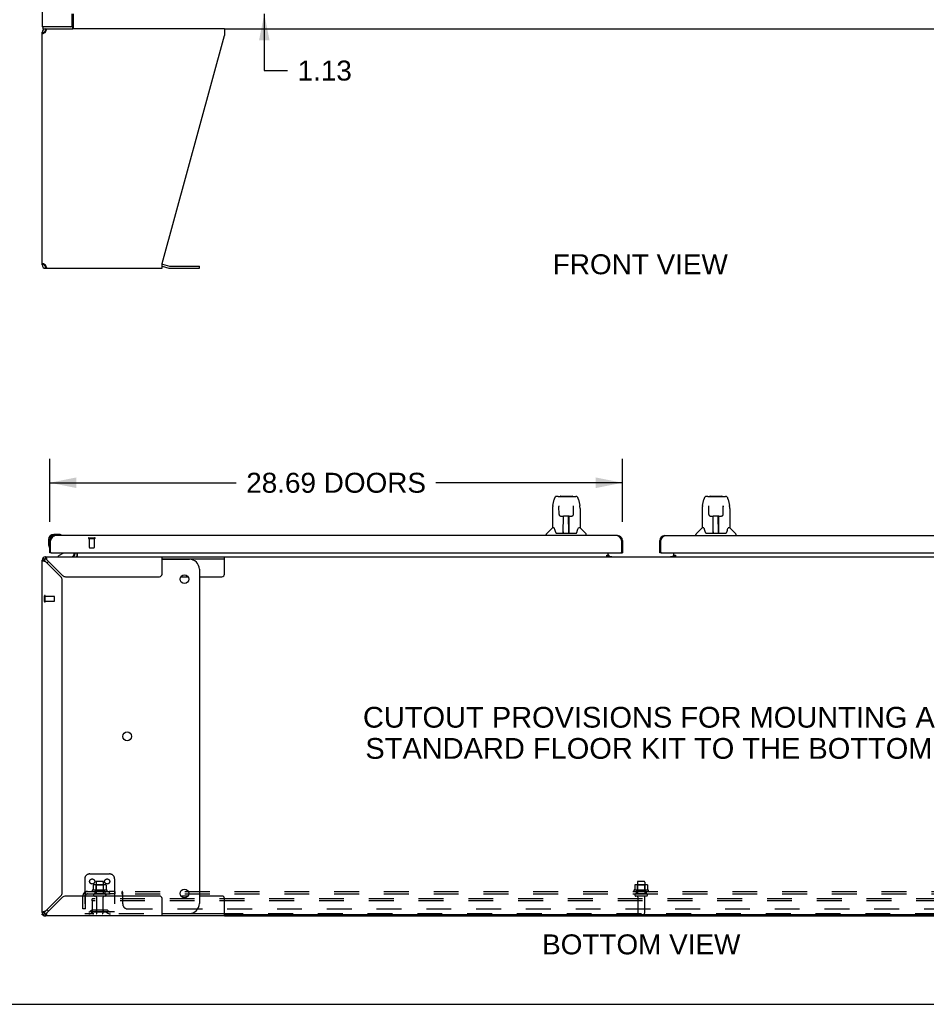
# Model space of a CAD drawing. Header units: inches. Extents: x 0 to 227, y 0 to 147.
# Tile 2 of 21: x 41 to 87, y 0 to 49. Entities that reach past the tile are written whole.
import ezdxf

# ---------------------------------------------------------------- set-up
doc = ezdxf.new("R2010")
doc.units = ezdxf.units.IN
doc.header["$LTSCALE"] = 12.466667
doc.header["$MEASUREMENT"] = 0
doc.linetypes.add('HIDDEN', pattern=[0.2, 0.1, -0.1])
doc.layers.get('0').update_dxf_attribs({"linetype": 'CONTINUOUS'})
for name, color, linetype in [('02___PRT_ALL_AXES', 7, 'CONTINUOUS'), ('DEFAULT_2', 8, 'HIDDEN'), ('DIMENSIONS', 7, 'CONTINUOUS')]:
    doc.layers.add(name, color=color, linetype=linetype)
doc.styles.get("Standard").update_dxf_attribs({"font": 'arial.ttf'})
doc.dimstyles.new('DIMSTYLE_1', dxfattribs={"dimtxt": 1, "dimasz": 1.333333, "dimexe": 0.09, "dimexo": 0.07, "dimgap": 0.0375, "dimtad": 0, "dimtih": 1, "dimtoh": 1, "dimzin": 4, "dimdsep": 46, "dimtxsty": 'Standard', "dimblk": '_FILLED', "dimblk1": '_FILLED', "dimblk2": '_FILLED', "dimcen": 0.09, "dimazin": 1, "dimtfac": 1, "dimtdec": 3, "dimtofl": 0, "dimtmove": 0, "dimatfit": 3, "dimldrblk": '_FILLED', "dimfxl": 0, "dimtolj": 1, "dimtzin": 4, "dimarcsym": 0})

# ---------------------------------------------------------------- blocks, each defined once
blk = doc.blocks.new('_FILLED')
at = {"color": 0, "linetype": 'ByBlock'}
blk.add_solid([(0, 0), (-1, 0.2), (-1, -0.2)], dxfattribs=at)
blk = doc.blocks.new('*D12')
at = {"layer": 'DIMENSIONS', "color": 2, "linetype": 'Continuous'}
for p, q in [((53.439, 50.756), (53.439, 53.422)), ((53.439, 49.631), (53.439, 46.789)), ((53.439, 46.789), (54.606, 46.789))]:
    blk.add_line(p, q, dxfattribs=at)
at = {"layer": 'DIMENSIONS', "color": 2, "linetype": 'Continuous', "xscale": 1.3333333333, "yscale": 1.3333333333, "zscale": 1.3333333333}
for p, rotation in [((53.439, 50.756), 270), ((53.439, 49.631), 90)]:
    blk.add_blockref('_FILLED', p, dxfattribs=dict(at, rotation=rotation))
at = {"layer": 'DIMENSIONS', "color": 2, "linetype": 'Continuous', "insert": (55.106, 47.289), "char_height": 1, "width": 2.71747, "attachment_point": 1, "line_spacing_factor": 0.9}
blk.add_mtext('1.13', dxfattribs=at)
blk = doc.blocks.new('*D19')
at = {"layer": 'DIMENSIONS', "color": 2, "linetype": 'Continuous'}
for p, q in [((42.692, 24.172), (42.692, 27.335)), ((71.38, 24.172), (71.38, 27.335)), ((42.692, 26.135), (52.038, 26.135)), ((71.38, 26.135), (62.034, 26.135))]:
    blk.add_line(p, q, dxfattribs=at)
at = {"layer": 'DIMENSIONS', "color": 2, "linetype": 'Continuous', "xscale": 1.3333333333, "yscale": 1.3333333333, "zscale": 1.3333333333, "rotation": 180}
blk.add_blockref('_FILLED', (42.692, 26.135), dxfattribs=at)
at = {"layer": 'DIMENSIONS', "color": 2, "linetype": 'Continuous', "xscale": 1.3333333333, "yscale": 1.3333333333, "zscale": 1.3333333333}
blk.add_blockref('_FILLED', (71.38, 26.135), dxfattribs=at)
at = {"layer": 'DIMENSIONS', "color": 2, "linetype": 'Continuous', "insert": (57.036, 26.635), "char_height": 1, "width": 8.99628, "attachment_point": 2, "line_spacing_factor": 0.9}
blk.add_mtext('28.69 DOORS', dxfattribs=at)

msp = doc.modelspace()

# ---------------------------------------------------------------- linework, layer by layer
at = {"color": 3, "linetype": 'Continuous'}
for p, q in [((42.317, 108.777), (42.317, 48.985)), ((43.817, 49.047), (43.817, 49.631)), ((43.824, 48.985), (42.317, 48.985)), ((51.441, 48.881), (43.84, 48.881)), ((51.441, 48.881), (51.441, 48.54)), ((42.317, 37.047), (42.317, 48.714)), ((42.462, 48.701), (42.441, 48.687)), ((42.484, 48.714), (42.462, 48.701)), ((42.484, 48.714), (42.491, 48.74)), ((42.491, 48.74), (42.499, 48.766)), ((48.317, 37.13), (51.441, 48.54)), ((42.401, 37.102), (42.42, 37.088)), ((42.42, 37.088), (42.441, 37.075)), ((42.441, 37.075), (42.462, 37.061)), ((42.462, 37.061), (42.484, 37.047)), ((42.491, 37.021), (42.484, 37.047)), ((48.317, 36.881), (48.317, 37.13)), ((48.335, 37.083), (48.683, 36.99)), ((42.484, 36.881), (48.317, 36.881)), ((48.7, 36.987), (50.186, 36.987)), ((42.692, 22.631), (42.692, 23.238)), ((42.734, 23.238), (42.748, 23.263)), ((42.734, 22.651), (42.734, 23.238)), ((42.748, 23.263), (42.754, 23.276)), ((42.754, 23.276), (42.761, 23.288)), ((42.761, 23.288), (42.767, 23.3)), ((71.133, 23.485), (42.939, 23.485)), ((71.298, 23.312), (71.305, 23.3)), ((71.305, 23.3), (71.311, 23.288)), ((71.311, 23.288), (71.318, 23.276)), ((71.318, 23.276), (71.325, 23.263)), ((71.325, 23.263), (71.338, 23.238)), ((71.338, 23.238), (71.338, 22.651)), ((71.38, 23.238), (71.38, 22.631)), ((73.255, 22.631), (73.255, 23.238)), ((73.297, 23.238), (73.31, 23.263)), ((73.297, 22.651), (73.297, 23.238)), ((73.31, 23.263), (73.317, 23.276)), ((73.317, 23.276), (73.323, 23.288)), ((73.323, 23.288), (73.33, 23.3)), ((73.501, 23.485), (101.696, 23.485)), ((42.317, 4.593), (42.317, 22.26)), ((42.484, 22.427), (51.441, 22.427)), ((42.545, 22.312), (42.537, 22.336)), ((43.329, 21.491), (42.56, 22.26)), ((42.754, 22.631), (71.318, 22.631)), ((43.963, 22.569), (43.963, 22.631)), ((48.317, 21.552), (48.317, 22.427)), ((70.603, 22.462), (70.671, 22.462)), ((70.671, 22.438), (70.843, 22.438)), ((73.317, 22.631), (101.88, 22.631)), ((73.792, 22.438), (73.963, 22.438)), ((73.963, 22.462), (74.031, 22.462)), ((42.484, 22.184), (43.253, 21.415)), ((43.317, 5.594), (43.317, 21.26)), ((43.485, 21.427), (48.192, 21.427)), ((43.253, 5.439), (42.484, 4.669)), ((42.56, 4.593), (43.329, 5.362)), ((48.192, 5.427), (43.485, 5.427)), ((48.317, 4.427), (48.317, 5.302)), ((42.317, 4.479), (42.317, 4.541)), ((42.432, 4.654), (42.408, 4.647)), ((42.451, 4.427), (42.421, 4.427)), ((51.441, 4.427), (42.484, 4.427)), ((51.441, 4.427), (93.194, 4.427))]:
    msp.add_line(p, q, dxfattribs=at)
at = {"color": 7, "linetype": 'Continuous'}
for p, q in [((43.87, 49.631), (43.87, 48.978)), ((42.369, 48.881), (42.369, 48.985)), ((42.369, 48.881), (43.84, 48.881)), ((42.484, 48.881), (42.484, 48.777)), ((43.824, 48.985), (43.824, 48.881)), ((51.441, 48.881), (93.194, 48.881)), ((42.317, 48.714), (42.421, 48.714)), ((42.503, 48.777), (42.484, 48.777)), ((42.421, 37.047), (42.317, 37.047)), ((42.444, 36.999), (42.444, 37.073)), ((42.484, 36.985), (42.503, 36.985)), ((42.484, 36.881), (42.484, 36.985)), ((48.317, 36.98), (48.657, 36.889)), ((48.7, 36.883), (50.186, 36.883)), ((50.186, 36.883), (50.186, 36.987)), ((67.894, 24.993), (67.959, 25.299)), ((68.163, 25.453), (68.082, 25.453)), ((68.164, 25.453), (68.97, 25.453)), ((68.169, 25.453), (68.168, 25.453)), ((68.274, 25.465), (68.861, 25.465)), ((68.972, 25.453), (69.052, 25.453)), ((69.176, 25.299), (69.241, 24.993)), ((75.394, 24.993), (75.459, 25.299)), ((75.663, 25.453), (75.582, 25.453)), ((75.664, 25.453), (76.47, 25.453)), ((75.669, 25.453), (75.668, 25.453)), ((75.774, 25.465), (76.361, 25.465)), ((76.472, 25.453), (76.552, 25.453)), ((76.676, 25.299), (76.741, 24.993)), ((67.878, 24.851), (67.878, 23.879)), ((68.201, 24.942), (68.181, 24.942)), ((68.2, 24.978), (68.2, 24.974)), ((68.2, 24.974), (68.2, 24.97)), ((68.2, 24.97), (68.2, 24.962)), ((68.2, 24.962), (68.201, 24.951)), ((68.208, 24.547), (68.201, 24.951)), ((68.927, 24.547), (68.934, 24.959)), ((68.934, 24.967), (68.934, 24.972)), ((68.934, 24.959), (68.934, 24.967)), ((68.953, 24.942), (68.934, 24.942)), ((69.256, 24.85), (69.256, 23.879)), ((75.378, 24.851), (75.378, 23.879)), ((75.701, 24.942), (75.681, 24.942)), ((75.7, 24.978), (75.7, 24.974)), ((75.7, 24.974), (75.7, 24.97)), ((75.7, 24.97), (75.7, 24.962)), ((75.7, 24.962), (75.701, 24.951)), ((75.708, 24.547), (75.701, 24.951)), ((76.427, 24.547), (76.434, 24.959)), ((76.434, 24.967), (76.434, 24.972)), ((76.434, 24.959), (76.434, 24.967)), ((76.453, 24.942), (76.434, 24.942)), ((76.756, 24.85), (76.756, 23.879)), ((68.288, 24.469), (68.408, 24.469)), ((68.418, 23.623), (68.433, 24.47)), ((68.426, 24.054), (68.426, 24.47)), ((68.432, 24.406), (68.426, 24.406)), ((68.429, 24.245), (68.426, 24.245)), ((68.429, 24.233), (68.426, 24.233)), ((68.444, 24.47), (68.69, 24.47)), ((68.693, 23.603), (68.678, 24.47)), ((68.679, 24.406), (68.709, 24.406)), ((68.682, 24.47), (68.682, 24.406)), ((68.709, 24.245), (68.682, 24.245)), ((68.709, 24.233), (68.682, 24.233)), ((68.709, 23.603), (68.709, 24.47)), ((68.727, 24.469), (68.847, 24.469)), ((75.788, 24.469), (75.908, 24.469)), ((75.918, 23.623), (75.933, 24.47)), ((75.926, 24.054), (75.926, 24.47)), ((75.932, 24.406), (75.926, 24.406)), ((75.929, 24.245), (75.926, 24.245)), ((75.929, 24.233), (75.926, 24.233)), ((75.944, 24.47), (76.19, 24.47)), ((76.193, 23.603), (76.178, 24.47)), ((76.179, 24.406), (76.209, 24.406)), ((76.182, 24.47), (76.182, 24.406)), ((76.209, 24.245), (76.182, 24.245)), ((76.209, 24.233), (76.182, 24.233)), ((76.209, 23.603), (76.209, 24.47)), ((76.227, 24.469), (76.347, 24.469)), ((67.873, 23.873), (67.575, 23.575)), ((67.951, 23.879), (67.878, 23.879)), ((68.686, 24.005), (68.709, 24.005)), ((68.709, 24.001), (68.686, 24.001)), ((69.256, 23.879), (69.183, 23.879)), ((69.262, 23.873), (69.56, 23.575)), ((75.373, 23.873), (75.075, 23.575)), ((75.451, 23.879), (75.378, 23.879)), ((76.186, 24.005), (76.209, 24.005)), ((76.209, 24.001), (76.186, 24.001)), ((76.756, 23.879), (76.683, 23.879)), ((76.762, 23.873), (77.06, 23.575)), ((42.632, 23.282), (42.632, 23.026)), ((42.692, 23.282), (42.692, 23.238)), ((42.692, 23.238), (42.734, 23.238)), ((43.152, 23.545), (42.895, 23.545)), ((42.939, 23.485), (42.895, 23.485)), ((43.19, 23.542), (43.152, 23.545)), ((43.287, 23.498), (43.281, 23.5)), ((67.563, 23.485), (67.563, 23.547)), ((68.046, 23.626), (68.052, 23.619)), ((68.082, 23.603), (69.053, 23.603)), ((68.419, 23.675), (68.419, 23.649)), ((68.426, 23.603), (68.426, 23.607)), ((68.693, 23.649), (68.692, 23.675)), ((69.571, 23.485), (69.571, 23.547)), ((71.38, 23.238), (71.338, 23.238)), ((73.255, 23.238), (73.297, 23.238)), ((75.063, 23.485), (75.063, 23.547)), ((75.546, 23.626), (75.552, 23.619)), ((75.582, 23.603), (76.553, 23.603)), ((75.919, 23.675), (75.919, 23.649)), ((75.926, 23.603), (75.926, 23.607)), ((76.193, 23.649), (76.192, 23.675)), ((77.071, 23.485), (77.071, 23.547)), ((42.632, 23.026), (42.635, 22.988)), ((42.677, 22.897), (42.678, 22.893)), ((42.678, 22.893), (42.679, 22.892)), ((42.421, 22.26), (42.317, 22.26)), ((42.366, 22.378), (42.44, 22.305)), ((42.484, 22.427), (42.484, 22.323)), ((42.754, 22.631), (42.692, 22.631)), ((43.372, 22.604), (43.134, 22.466)), ((43.134, 22.427), (43.134, 22.466)), ((43.921, 22.631), (43.921, 22.584)), ((44.067, 22.631), (44.067, 22.456)), ((48.317, 22.323), (51.441, 22.323)), ((48.317, 22.302), (49.686, 22.302)), ((51.441, 21.552), (51.441, 22.427)), ((51.441, 22.427), (93.194, 22.427)), ((70.603, 22.457), (70.603, 22.507)), ((70.603, 22.507), (70.671, 22.507)), ((70.671, 22.457), (70.603, 22.457)), ((70.671, 22.462), (70.671, 22.631)), ((70.671, 22.427), (70.671, 22.457)), ((70.743, 22.438), (70.679, 22.502)), ((71.318, 22.631), (71.38, 22.631)), ((73.317, 22.631), (73.255, 22.631)), ((73.956, 22.502), (73.892, 22.438)), ((73.963, 22.462), (73.963, 22.631)), ((73.963, 22.507), (74.031, 22.507)), ((73.963, 22.427), (73.963, 22.457)), ((74.031, 22.457), (73.963, 22.457)), ((74.031, 22.507), (74.031, 22.457)), ((50.186, 21.802), (50.186, 5.052)), ((49.257, 21.427), (49.615, 21.427)), ((50.186, 21.427), (51.316, 21.427)), ((49.615, 5.427), (49.257, 5.427)), ((51.316, 5.427), (50.186, 5.427)), ((51.441, 4.427), (51.441, 5.302)), ((42.317, 4.593), (42.421, 4.593)), ((42.363, 4.479), (42.317, 4.479)), ((42.366, 4.476), (42.44, 4.549)), ((42.484, 4.531), (42.484, 4.427)), ((48.317, 4.552), (49.686, 4.552)), ((51.441, 4.531), (48.317, 4.531)), ((93.194, 4.479), (51.441, 4.479)), ((42.421, 4.439), (42.421, 4.427)), ((0, 0), (226.667, 0))]:
    msp.add_line(p, q, dxfattribs=at)
at = {"color": 3, "linetype": 'Continuous'}
for points in [[(42.522, 48.832), (42.53, 48.849), (42.537, 48.863)], [(42.537, 48.863), (42.545, 48.873), (42.552, 48.879), (42.56, 48.881)], [(43.843, 49.009), (43.84, 49.004), (43.839, 49.001), (43.838, 48.998), (43.837, 48.996), (43.836, 48.993), (43.835, 48.991), (43.833, 48.989), (43.832, 48.988), (43.83, 48.987), (43.829, 48.986), (43.827, 48.985), (43.826, 48.985), (43.824, 48.985)], [(43.87, 49.041), (43.868, 49.04), (43.866, 49.04), (43.864, 49.039), (43.861, 49.038), (43.859, 49.036), (43.857, 49.034), (43.855, 49.032), (43.853, 49.03), (43.852, 49.028), (43.85, 49.026), (43.849, 49.024), (43.848, 49.021), (43.846, 49.018), (43.845, 49.015), (43.844, 49.012), (43.843, 49.009)], [(42.366, 48.632), (42.352, 48.646), (42.34, 48.659), (42.33, 48.673), (42.323, 48.687), (42.319, 48.701), (42.317, 48.714)], [(42.401, 48.659), (42.382, 48.646), (42.366, 48.632)], [(42.441, 48.687), (42.42, 48.673), (42.401, 48.659)], [(42.499, 48.766), (42.507, 48.79), (42.514, 48.812), (42.522, 48.832)], [(42.317, 37.047), (42.319, 37.061), (42.323, 37.075), (42.33, 37.088), (42.34, 37.102), (42.352, 37.116), (42.366, 37.13)], [(42.366, 37.13), (42.382, 37.116), (42.401, 37.102)], [(42.507, 36.972), (42.499, 36.996), (42.491, 37.021)], [(42.522, 36.93), (42.514, 36.949), (42.507, 36.972)], [(42.537, 36.899), (42.53, 36.913), (42.522, 36.93)], [(42.56, 36.881), (42.552, 36.883), (42.545, 36.889), (42.537, 36.899)], [(42.767, 23.3), (42.774, 23.312), (42.777, 23.318), (42.781, 23.324), (42.784, 23.33), (42.787, 23.336), (42.79, 23.341), (42.794, 23.347), (42.797, 23.352), (42.8, 23.358), (42.804, 23.363), (42.807, 23.369), (42.81, 23.374), (42.814, 23.379), (42.817, 23.384), (42.82, 23.389), (42.823, 23.394), (42.827, 23.399), (42.83, 23.404), (42.833, 23.408), (42.837, 23.413), (42.84, 23.417), (42.843, 23.421), (42.846, 23.425), (42.85, 23.429), (42.853, 23.433), (42.856, 23.437), (42.86, 23.441), (42.863, 23.444), (42.866, 23.448), (42.87, 23.451), (42.873, 23.454), (42.876, 23.457), (42.879, 23.46), (42.883, 23.462), (42.886, 23.465), (42.889, 23.467), (42.893, 23.47), (42.896, 23.472), (42.899, 23.474), (42.903, 23.475), (42.906, 23.477), (42.909, 23.478), (42.912, 23.48), (42.916, 23.481), (42.919, 23.482), (42.922, 23.483), (42.926, 23.484), (42.929, 23.484), (42.932, 23.485), (42.936, 23.485), (42.939, 23.485)], [(71.133, 23.485), (71.137, 23.485), (71.14, 23.485), (71.143, 23.484), (71.147, 23.484), (71.15, 23.483), (71.153, 23.482), (71.156, 23.481), (71.16, 23.48), (71.163, 23.478), (71.166, 23.477), (71.17, 23.475), (71.173, 23.474), (71.176, 23.472), (71.18, 23.47), (71.183, 23.467), (71.186, 23.465), (71.189, 23.462), (71.193, 23.46), (71.196, 23.457), (71.199, 23.454), (71.203, 23.451), (71.206, 23.448), (71.209, 23.444), (71.213, 23.441), (71.216, 23.437), (71.219, 23.433), (71.222, 23.429), (71.226, 23.425), (71.229, 23.421), (71.232, 23.417), (71.236, 23.413), (71.239, 23.408), (71.242, 23.404), (71.245, 23.399), (71.249, 23.394), (71.252, 23.389), (71.255, 23.384), (71.259, 23.379), (71.262, 23.374), (71.265, 23.369), (71.269, 23.363), (71.272, 23.358), (71.275, 23.352), (71.278, 23.347), (71.282, 23.341), (71.285, 23.336), (71.288, 23.33), (71.292, 23.324), (71.295, 23.318), (71.298, 23.312)], [(73.33, 23.3), (73.336, 23.312), (73.34, 23.318), (73.343, 23.324), (73.346, 23.33), (73.35, 23.336), (73.353, 23.341), (73.356, 23.347), (73.36, 23.352), (73.363, 23.358), (73.366, 23.363), (73.369, 23.369), (73.373, 23.374), (73.376, 23.379), (73.379, 23.384), (73.383, 23.389), (73.386, 23.394), (73.389, 23.399), (73.393, 23.404), (73.396, 23.408), (73.399, 23.413), (73.402, 23.417), (73.406, 23.421), (73.409, 23.425), (73.412, 23.429), (73.416, 23.433), (73.419, 23.437), (73.422, 23.441), (73.425, 23.444), (73.429, 23.448), (73.432, 23.451), (73.435, 23.454), (73.439, 23.457), (73.442, 23.46), (73.445, 23.462), (73.449, 23.465), (73.452, 23.467), (73.455, 23.47), (73.458, 23.472), (73.462, 23.474), (73.465, 23.475), (73.468, 23.477), (73.472, 23.478), (73.475, 23.48), (73.478, 23.481), (73.482, 23.482), (73.485, 23.483), (73.488, 23.484), (73.491, 23.484), (73.495, 23.485), (73.498, 23.485), (73.501, 23.485)], [(42.317, 22.26), (42.319, 22.253), (42.325, 22.245), (42.335, 22.238), (42.349, 22.23), (42.366, 22.222), (42.386, 22.215), (42.408, 22.207)], [(42.408, 22.207), (42.432, 22.199), (42.458, 22.192), (42.484, 22.184)], [(42.537, 22.336), (42.53, 22.358), (42.522, 22.378), (42.514, 22.395), (42.507, 22.409), (42.499, 22.419), (42.491, 22.425), (42.484, 22.427)], [(42.56, 22.26), (42.552, 22.286), (42.545, 22.312)], [(42.408, 4.647), (42.386, 4.639), (42.366, 4.631), (42.349, 4.624), (42.335, 4.616), (42.325, 4.609), (42.319, 4.601), (42.317, 4.593)], [(42.484, 4.669), (42.458, 4.662), (42.432, 4.654)], [(42.484, 4.427), (42.491, 4.429), (42.499, 4.435), (42.507, 4.445), (42.514, 4.459), (42.522, 4.476), (42.53, 4.495), (42.537, 4.518)], [(42.537, 4.518), (42.545, 4.542), (42.552, 4.567), (42.56, 4.593)]]:
    msp.add_lwpolyline(points, dxfattribs=at)
at = {"color": 7, "linetype": 'Continuous'}
for points in [[(43.858, 48.942), (43.856, 48.931), (43.855, 48.926), (43.853, 48.921), (43.852, 48.916), (43.851, 48.911), (43.849, 48.907), (43.848, 48.902), (43.846, 48.899), (43.844, 48.895), (43.843, 48.892), (43.841, 48.889), (43.838, 48.887), (43.836, 48.885), (43.834, 48.883), (43.831, 48.882), (43.829, 48.881), (43.827, 48.881), (43.824, 48.881)], [(43.87, 48.978), (43.869, 48.975), (43.867, 48.973), (43.866, 48.969), (43.864, 48.966), (43.863, 48.961), (43.862, 48.957), (43.86, 48.952), (43.859, 48.947), (43.858, 48.942)], [(42.425, 48.677), (42.423, 48.687), (42.422, 48.701), (42.421, 48.714)], [(42.421, 37.047), (42.422, 37.061), (42.423, 37.075)], [(68.082, 25.453), (68.079, 25.453), (68.063, 25.451), (68.048, 25.447), (68.035, 25.44), (68.022, 25.431), (68.011, 25.421), (68.002, 25.41), (67.994, 25.398), (67.986, 25.384), (67.98, 25.37), (67.973, 25.353), (67.967, 25.335), (67.962, 25.314), (67.959, 25.299)], [(69.153, 25.376), (69.146, 25.388), (69.14, 25.4), (69.132, 25.411), (69.124, 25.42), (69.115, 25.429), (69.104, 25.437), (69.093, 25.444), (69.08, 25.449), (69.067, 25.452), (69.052, 25.453)], [(69.176, 25.299), (69.173, 25.311), (69.169, 25.33), (69.164, 25.347), (69.158, 25.362), (69.153, 25.376)], [(75.582, 25.453), (75.579, 25.453), (75.563, 25.451), (75.548, 25.447), (75.535, 25.44), (75.522, 25.431), (75.511, 25.421), (75.502, 25.41), (75.494, 25.398), (75.486, 25.384), (75.48, 25.37), (75.473, 25.353), (75.467, 25.335), (75.462, 25.314), (75.459, 25.299)], [(76.653, 25.376), (76.646, 25.388), (76.64, 25.4), (76.632, 25.411), (76.624, 25.42), (76.615, 25.429), (76.604, 25.437), (76.593, 25.444), (76.58, 25.449), (76.567, 25.452), (76.552, 25.453)], [(76.676, 25.299), (76.673, 25.311), (76.669, 25.33), (76.664, 25.347), (76.658, 25.362), (76.653, 25.376)], [(67.894, 24.993), (67.887, 24.962), (67.882, 24.919), (67.879, 24.877), (67.878, 24.851)], [(68.2, 24.982), (68.2, 24.982), (68.2, 24.982), (68.2, 24.982), (68.2, 24.981), (68.2, 24.98), (68.2, 24.979), (68.2, 24.978)], [(68.934, 24.972), (68.935, 24.976), (68.935, 24.978), (68.935, 24.979), (68.935, 24.98), (68.935, 24.981), (68.935, 24.982), (68.935, 24.982)], [(69.256, 24.85), (69.256, 24.878), (69.253, 24.92), (69.247, 24.962), (69.241, 24.993)], [(75.394, 24.993), (75.387, 24.962), (75.382, 24.919), (75.379, 24.877), (75.378, 24.851)], [(75.7, 24.982), (75.7, 24.982), (75.7, 24.982), (75.7, 24.982), (75.7, 24.981), (75.7, 24.98), (75.7, 24.979), (75.7, 24.978)], [(76.434, 24.972), (76.435, 24.976), (76.435, 24.978), (76.435, 24.979), (76.435, 24.98), (76.435, 24.981), (76.435, 24.982), (76.435, 24.982)], [(76.756, 24.85), (76.756, 24.878), (76.753, 24.92), (76.747, 24.962), (76.741, 24.993)], [(68.208, 24.547), (68.209, 24.535), (68.212, 24.522), (68.218, 24.51), (68.225, 24.499), (68.234, 24.49), (68.244, 24.482), (68.256, 24.476), (68.268, 24.472), (68.28, 24.469), (68.287, 24.469)], [(68.408, 24.469), (68.411, 24.469), (68.42, 24.469), (68.429, 24.47), (68.438, 24.47), (68.444, 24.47)], [(68.69, 24.47), (68.699, 24.47), (68.707, 24.47), (68.716, 24.469), (68.724, 24.469), (68.726, 24.469)], [(68.848, 24.469), (68.856, 24.47), (68.869, 24.472), (68.88, 24.476), (68.892, 24.483), (68.902, 24.491), (68.911, 24.5), (68.918, 24.511), (68.923, 24.523), (68.926, 24.536), (68.927, 24.547)], [(75.708, 24.547), (75.709, 24.535), (75.712, 24.522), (75.718, 24.51), (75.725, 24.499), (75.734, 24.49), (75.744, 24.482), (75.756, 24.476), (75.768, 24.472), (75.78, 24.469), (75.787, 24.469)], [(75.908, 24.469), (75.911, 24.469), (75.92, 24.469), (75.929, 24.47), (75.938, 24.47), (75.944, 24.47)], [(76.19, 24.47), (76.199, 24.47), (76.207, 24.47), (76.216, 24.469), (76.224, 24.469), (76.226, 24.469)], [(76.348, 24.469), (76.356, 24.47), (76.369, 24.472), (76.38, 24.476), (76.392, 24.483), (76.402, 24.491), (76.411, 24.5), (76.418, 24.511), (76.423, 24.523), (76.426, 24.536), (76.427, 24.547)], [(67.948, 23.879), (67.954, 23.869), (67.967, 23.841), (67.982, 23.806), (67.998, 23.763), (68.014, 23.714), (68.029, 23.667)], [(69.106, 23.667), (69.12, 23.713), (69.136, 23.761), (69.152, 23.804), (69.167, 23.84), (69.181, 23.868), (69.187, 23.879)], [(75.448, 23.879), (75.454, 23.869), (75.467, 23.841), (75.482, 23.806), (75.498, 23.763), (75.514, 23.714), (75.529, 23.667)], [(76.606, 23.667), (76.62, 23.713), (76.636, 23.761), (76.652, 23.804), (76.667, 23.84), (76.681, 23.868), (76.687, 23.879)], [(68.029, 23.667), (68.031, 23.659), (68.036, 23.646), (68.041, 23.635), (68.046, 23.626)], [(68.052, 23.619), (68.057, 23.613), (68.064, 23.608), (68.072, 23.605), (68.079, 23.603), (68.081, 23.603)], [(69.053, 23.603), (69.055, 23.603), (69.063, 23.604), (69.07, 23.608), (69.077, 23.613)], [(69.077, 23.613), (69.083, 23.619), (69.088, 23.626)], [(69.088, 23.626), (69.093, 23.635), (69.098, 23.645), (69.103, 23.658), (69.106, 23.667)], [(75.529, 23.667), (75.531, 23.659), (75.536, 23.646), (75.541, 23.635), (75.546, 23.626)], [(75.552, 23.619), (75.557, 23.613), (75.564, 23.608), (75.572, 23.605), (75.579, 23.603), (75.581, 23.603)], [(76.553, 23.603), (76.555, 23.603), (76.563, 23.604), (76.57, 23.608), (76.577, 23.613)], [(76.577, 23.613), (76.583, 23.619), (76.588, 23.626)], [(76.588, 23.626), (76.593, 23.635), (76.598, 23.645), (76.603, 23.658), (76.606, 23.667)], [(42.679, 22.892), (42.679, 22.89), (42.679, 22.89)], [(42.421, 22.26), (42.422, 22.253), (42.424, 22.245), (42.428, 22.238), (42.433, 22.23), (42.44, 22.222)], [(42.44, 22.222), (42.447, 22.215), (42.455, 22.207), (42.465, 22.199), (42.474, 22.192), (42.484, 22.184)], [(42.56, 22.26), (42.552, 22.27), (42.545, 22.28), (42.537, 22.289), (42.53, 22.297), (42.522, 22.305), (42.514, 22.311), (42.507, 22.316), (42.499, 22.32), (42.491, 22.322), (42.484, 22.323)], [(44.045, 22.439), (44.043, 22.437), (44.042, 22.435), (44.041, 22.433), (44.039, 22.431), (44.038, 22.43), (44.036, 22.429), (44.035, 22.428), (44.033, 22.427), (44.032, 22.427), (44.031, 22.427)], [(44.067, 22.456), (44.066, 22.456), (44.064, 22.456), (44.062, 22.456), (44.061, 22.455), (44.059, 22.455), (44.057, 22.453), (44.055, 22.452), (44.053, 22.451), (44.052, 22.449), (44.05, 22.447), (44.049, 22.445), (44.048, 22.443), (44.045, 22.439)], [(42.484, 4.669), (42.474, 4.662), (42.465, 4.654), (42.455, 4.647), (42.447, 4.639), (42.44, 4.631), (42.433, 4.624), (42.428, 4.616), (42.424, 4.609), (42.422, 4.601), (42.421, 4.593)], [(42.484, 4.531), (42.491, 4.532), (42.499, 4.534), (42.507, 4.538), (42.514, 4.543), (42.522, 4.549)], [(42.522, 4.549), (42.53, 4.557), (42.537, 4.565), (42.545, 4.574), (42.552, 4.584), (42.56, 4.593)]]:
    msp.add_lwpolyline(points, dxfattribs=at)
for centre in [(49.436, 21.302), (46.569, 13.427), (49.436, 5.552)]:
    msp.add_circle(centre, 0.219, dxfattribs=at)
at = {"color": 3, "linetype": 'Continuous'}
for centre, radius, start, end in [((42.484, 48.714), 0.167, 90, 180), ((43.754, 49.047), 0.0625, 270, 360), ((42.484, 37.047), 0.167, 180, 270), ((48.291, 36.922), 0.167, 75, 81.039), ((48.7, 37.05), 0.0625, 255, 270), ((42.939, 23.238), 0.246, 90, 180), ((71.133, 23.238), 0.246, 0, 90), ((73.501, 23.238), 0.246, 90, 180), ((42.484, 22.26), 0.167, 90, 180), ((42.754, 22.651), 0.02, 180, 270), ((43.821, 22.569), 0.142, 270, 360), ((70.786, 22.542), 0.115, 192.8571, 244.7498), ((71.318, 22.651), 0.02, 270, 360), ((73.317, 22.651), 0.02, 180, 270), ((73.848, 22.542), 0.115, 295.2502, 360), ((43.097, 21.26), 0.22, 0, 45), ((43.485, 21.647), 0.22, 225, 270), ((48.192, 21.552), 0.125, 270, 360), ((43.097, 5.594), 0.22, 315, 360), ((43.485, 5.207), 0.22, 90, 135), ((48.192, 5.302), 0.125, 0, 90), ((42.484, 4.593), 0.167, 180, 270)]:
    msp.add_arc(centre, radius, start, end, dxfattribs=at)
at = {"color": 7, "linetype": 'Continuous'}
for centre, radius, start, end in [((42.484, 48.714), 0.0625, 90, 180), ((42.484, 37.047), 0.0625, 180, 270), ((48.7, 37.05), 0.167, 255, 270), ((68.274, 25.445), 0.0197, 90, 156.393), ((68.861, 25.445), 0.0197, 23.607, 90), ((75.774, 25.445), 0.0197, 90, 156.393), ((76.361, 25.445), 0.0197, 23.607, 90), ((67.887, 23.859), 0.0197, 90, 135), ((69.248, 23.859), 0.0197, 45, 90), ((75.387, 23.859), 0.0197, 90, 135), ((76.748, 23.859), 0.0197, 45, 90), ((42.895, 23.282), 0.263, 90, 180), ((42.895, 23.282), 0.203, 90, 180), ((43.152, 23.295), 0.25, 59.1101, 90), ((43.272, 23.5), 0.015, 270, 353.6204), ((43.272, 23.497), 0.015, 6.3796, 59.1101), ((67.603, 23.547), 0.0394, 135, 180), ((68.438, 23.623), 0.0197, 179, 270), ((68.438, 23.623), 0.0197, 260.739, 269.9232), ((68.673, 23.623), 0.0197, 270, 1), ((68.673, 23.623), 0.0197, 270.0771, 272.6469), ((69.532, 23.547), 0.0394, 0, 45), ((75.103, 23.547), 0.0394, 135, 180), ((75.938, 23.623), 0.0197, 179, 270), ((75.938, 23.623), 0.0197, 260.739, 269.9232), ((76.173, 23.623), 0.0197, 270, 1), ((76.173, 23.623), 0.0197, 270.0771, 272.6469), ((77.032, 23.547), 0.0394, 0, 45), ((42.882, 23.026), 0.25, 180, 210.8899), ((42.681, 22.905), 0.015, 210.8899, 263.6204), ((42.677, 22.905), 0.015, 276.3796, 360), ((42.484, 22.26), 0.0625, 90, 180), ((43.322, 22.69), 0.1, 300.092, 323.4532), ((43.764, 22.584), 0.157, 270, 360), ((43.821, 22.569), 0.246, 325.7693, 360), ((49.686, 21.802), 0.5, 0, 90), ((42.944, 21.802), 0.5, 128.9378, 141.304), ((51.316, 21.552), 0.125, 270, 360), ((49.686, 5.052), 0.5, 270, 360), ((51.316, 5.302), 0.125, 0, 90), ((42.484, 4.593), 0.0625, 180, 270), ((42.944, 5.052), 0.5, 218.696, 231.0622)]:
    msp.add_arc(centre, radius, start, end, dxfattribs=at)
for centre, major_axis, start_param, end_param in [((68.418, 23.642), (0, 0.0394), -2.940151, -2.835726), ((68.693, 23.642), (0.0394, 0), -1.875951, -1.570796), ((75.918, 23.642), (0, 0.0394), -2.940151, -2.835726), ((76.193, 23.642), (0.0394, 0), -1.875951, -1.570796)]:
    msp.add_ellipse(centre, major_axis=major_axis, ratio=1, start_param=start_param, end_param=end_param, dxfattribs=at)
at = {"layer": '02___PRT_ALL_AXES', "color": 8, "linetype": 'HIDDEN'}
for p, q in [((44.672, 23.338), (44.672, 22.891)), ((44.672, 23.338), (44.92, 23.338)), ((44.92, 23.338), (44.92, 22.891)), ((42.464, 20.199), (42.464, 20.447)), ((42.464, 20.447), (42.911, 20.447)), ((42.464, 20.199), (42.911, 20.199)), ((45.009, 6.126), (45.009, 5.531)), ((45.375, 6.126), (45.375, 5.531)), ((72.134, 6.126), (72.134, 5.531)), ((72.5, 6.126), (72.5, 5.531)), ((45.548, 5.726), (44.837, 5.726)), ((44.858, 5.656), (44.942, 5.656)), ((44.942, 5.656), (44.942, 5.531)), ((45.442, 5.656), (44.942, 5.656)), ((45.442, 5.531), (44.942, 5.531)), ((45.442, 5.656), (45.442, 5.531)), ((45.442, 5.656), (45.526, 5.656)), ((45.671, 5.656), (45.671, 5.531)), ((45.952, 5.656), (45.671, 5.656)), ((45.952, 5.531), (45.671, 5.531)), ((45.952, 5.656), (45.952, 5.531)), ((72.673, 5.726), (71.962, 5.726)), ((71.983, 5.656), (72.067, 5.656)), ((72.567, 5.656), (72.067, 5.656)), ((72.067, 5.656), (72.067, 5.531)), ((72.567, 5.531), (72.067, 5.531)), ((72.567, 5.656), (72.651, 5.656)), ((72.567, 5.656), (72.567, 5.531)), ((45.026, 5.362), (45.026, 4.561)), ((45.358, 5.362), (45.358, 4.561)), ((72.151, 5.362), (72.151, 4.561)), ((72.483, 5.362), (72.483, 4.561))]:
    msp.add_line(p, q, dxfattribs=at)
at = {"layer": '02___PRT_ALL_AXES', "color": 3, "linetype": 'Continuous'}
for p, q in [((70.843, 22.438), (70.843, 22.427)), ((73.792, 22.438), (73.792, 22.427))]:
    msp.add_line(p, q, dxfattribs=at)
at = {"layer": '02___PRT_ALL_AXES', "color": 7, "linetype": 'Continuous'}
for start, end in [(175.1015, 175.5324), (170.8498, 171.1102)]:
    msp.add_arc((42.895, 23.282), 0.263, start, end, dxfattribs=at)
at = {"layer": '02___PRT_ALL_AXES', "color": 8, "linetype": 'HIDDEN'}
for centre, radius, start, end in [((44.858, 5.694), 0.0384, 124.4497, 270), ((45.192, 5.126), 0.698, 117.6814, 120.6631), ((45.192, 5.126), 0.698, 59.3369, 62.3186), ((45.526, 5.694), 0.0384, 270, 55.5503), ((71.983, 5.694), 0.0384, 124.4497, 270), ((72.317, 5.126), 0.698, 117.6814, 120.6631), ((72.317, 5.126), 0.698, 59.3369, 62.3186), ((72.651, 5.694), 0.0384, 270, 55.5503)]:
    msp.add_arc(centre, radius, start, end, dxfattribs=at)
at = {"layer": 'DEFAULT_2', "color": 8, "linetype": 'HIDDEN'}
for p, q in [((44.654, 23.381), (44.938, 23.381)), ((44.654, 23.338), (44.938, 23.338)), ((44.682, 22.881), (44.91, 22.881)), ((42.421, 20.181), (42.421, 20.465)), ((42.464, 20.181), (42.464, 20.465)), ((42.921, 20.209), (42.921, 20.437)), ((44.692, 6.531), (45.692, 6.531)), ((44.442, 6.281), (44.442, 4.531)), ((44.873, 5.971), (44.873, 5.752)), ((45.448, 5.992), (44.937, 5.992)), ((45.009, 5.972), (44.989, 5.992)), ((45.009, 5.676), (45.009, 5.972)), ((45.376, 5.972), (45.009, 5.972)), ((45.345, 6.156), (45.039, 6.156)), ((45.376, 5.972), (45.396, 5.992)), ((45.376, 5.676), (45.376, 5.972)), ((45.511, 5.971), (45.511, 5.752)), ((45.942, 6.281), (45.942, 4.531)), ((71.998, 5.971), (71.998, 5.752)), ((72.573, 5.992), (72.062, 5.992)), ((72.134, 5.972), (72.114, 5.992)), ((72.501, 5.972), (72.134, 5.972)), ((72.134, 5.676), (72.134, 5.972)), ((72.47, 6.156), (72.164, 6.156)), ((72.501, 5.972), (72.521, 5.992)), ((72.501, 5.676), (72.501, 5.972)), ((72.636, 5.971), (72.636, 5.752)), ((44.435, 5.602), (44.514, 5.505)), ((44.474, 5.531), (44.474, 5.656)), ((44.474, 5.656), (100.161, 5.656)), ((44.474, 5.531), (100.161, 5.531)), ((45.009, 5.676), (44.989, 5.656)), ((45.376, 5.676), (45.009, 5.676)), ((45.376, 5.676), (45.396, 5.656)), ((46.313, 5.531), (46.313, 5.656)), ((46.329, 5.516), (46.326, 5.52)), ((46.349, 5.031), (46.349, 5.602)), ((72.134, 5.676), (72.114, 5.656)), ((72.501, 5.676), (72.134, 5.676)), ((72.501, 5.676), (72.521, 5.656)), ((44.349, 4.781), (44.349, 5.419)), ((44.474, 4.781), (44.474, 5.419)), ((44.817, 5.177), (44.817, 5.281)), ((99.817, 5.281), (44.817, 5.281)), ((44.817, 5.177), (44.817, 4.591)), ((99.817, 5.177), (44.817, 5.177)), ((45.457, 5.425), (44.928, 5.425)), ((72.582, 5.425), (72.053, 5.425)), ((44.474, 4.781), (44.349, 4.781)), ((45.942, 4.635), (44.442, 4.635)), ((44.877, 4.531), (44.442, 4.531)), ((44.785, 4.703), (44.717, 4.654)), ((44.846, 4.619), (44.778, 4.57)), ((45.533, 4.725), (44.852, 4.725)), ((45.533, 4.621), (44.852, 4.621)), ((99.757, 4.531), (44.877, 4.531)), ((45.017, 4.725), (45.017, 4.621)), ((45.367, 4.725), (45.367, 4.621)), ((45.539, 4.619), (45.607, 4.57)), ((45.599, 4.703), (45.667, 4.654)), ((46.599, 4.781), (98.036, 4.781))]:
    msp.add_line(p, q, dxfattribs=at)
for points in [[(44.879, 5.98), (44.878, 5.979), (44.877, 5.978), (44.876, 5.977), (44.875, 5.975), (44.874, 5.974), (44.874, 5.972), (44.873, 5.971)], [(45.505, 5.98), (45.507, 5.979), (45.508, 5.978), (45.509, 5.977), (45.51, 5.975), (45.511, 5.974), (45.511, 5.972), (45.511, 5.971)], [(72.004, 5.98), (72.003, 5.979), (72.002, 5.978), (72.001, 5.977), (72, 5.975), (71.999, 5.974), (71.999, 5.972), (71.998, 5.971)], [(72.63, 5.98), (72.632, 5.979), (72.633, 5.978), (72.634, 5.977), (72.635, 5.975), (72.636, 5.974), (72.636, 5.972), (72.636, 5.971)], [(44.435, 5.602), (44.437, 5.604), (44.439, 5.606), (44.441, 5.609), (44.443, 5.612), (44.445, 5.615), (44.447, 5.619), (44.449, 5.623), (44.45, 5.626)], [(44.45, 5.626), (44.453, 5.633), (44.455, 5.637), (44.456, 5.64), (44.458, 5.643), (44.459, 5.646), (44.461, 5.648), (44.463, 5.651), (44.465, 5.652), (44.467, 5.654), (44.469, 5.655), (44.47, 5.655), (44.472, 5.656), (44.474, 5.656)], [(44.473, 5.59), (44.473, 5.591), (44.473, 5.591), (44.473, 5.591), (44.473, 5.59), (44.474, 5.59), (44.474, 5.59), (44.474, 5.589), (44.474, 5.589), (44.474, 5.588), (44.474, 5.587)], [(44.497, 5.527), (44.497, 5.527), (44.497, 5.527), (44.496, 5.527), (44.496, 5.527), (44.496, 5.528), (44.496, 5.528), (44.496, 5.529), (44.495, 5.529), (44.495, 5.53), (44.495, 5.53), (44.494, 5.531), (44.494, 5.531), (44.494, 5.532), (44.493, 5.533), (44.493, 5.533), (44.493, 5.534), (44.492, 5.534), (44.492, 5.535), (44.492, 5.536), (44.491, 5.536), (44.491, 5.537), (44.49, 5.538), (44.49, 5.539), (44.49, 5.539), (44.489, 5.54), (44.489, 5.541), (44.489, 5.542), (44.488, 5.542), (44.488, 5.543), (44.488, 5.544), (44.487, 5.545), (44.487, 5.546), (44.486, 5.546), (44.486, 5.547), (44.486, 5.548), (44.485, 5.549), (44.485, 5.55), (44.485, 5.551), (44.484, 5.552), (44.484, 5.553), (44.484, 5.554), (44.483, 5.555), (44.483, 5.556), (44.482, 5.557), (44.482, 5.558), (44.482, 5.559), (44.481, 5.56), (44.481, 5.561), (44.481, 5.562), (44.48, 5.563), (44.48, 5.564), (44.479, 5.565), (44.479, 5.566), (44.479, 5.567), (44.478, 5.568), (44.478, 5.57), (44.478, 5.571), (44.478, 5.572), (44.477, 5.573), (44.477, 5.574), (44.477, 5.575), (44.476, 5.576), (44.476, 5.577), (44.476, 5.578), (44.476, 5.579), (44.475, 5.58), (44.475, 5.581), (44.475, 5.582), (44.475, 5.583), (44.475, 5.584), (44.474, 5.584), (44.474, 5.585), (44.474, 5.586), (44.474, 5.587), (44.474, 5.588), (44.474, 5.589), (44.474, 5.589), (44.474, 5.59), (44.474, 5.59), (44.473, 5.59), (44.473, 5.59)], [(44.501, 5.513), (44.497, 5.516), (44.495, 5.518), (44.493, 5.52), (44.491, 5.522), (44.488, 5.524), (44.486, 5.526), (44.484, 5.527), (44.481, 5.529), (44.479, 5.53), (44.477, 5.53), (44.475, 5.531), (44.474, 5.531)], [(44.494, 5.531), (44.494, 5.53), (44.494, 5.53), (44.495, 5.529), (44.495, 5.529), (44.495, 5.529), (44.496, 5.528), (44.496, 5.528), (44.496, 5.527), (44.496, 5.527), (44.497, 5.527), (44.497, 5.527)], [(44.514, 5.505), (44.514, 5.505), (44.513, 5.505), (44.512, 5.505), (44.511, 5.505), (44.51, 5.506), (44.509, 5.506), (44.508, 5.507), (44.506, 5.508), (44.505, 5.51), (44.503, 5.511), (44.501, 5.513)], [(44.873, 5.752), (44.873, 5.751), (44.873, 5.75), (44.873, 5.749), (44.873, 5.748), (44.872, 5.747), (44.872, 5.747), (44.871, 5.746), (44.871, 5.746), (44.871, 5.746), (44.87, 5.745), (44.87, 5.745), (44.87, 5.745), (44.87, 5.744), (44.869, 5.744), (44.869, 5.744), (44.869, 5.744), (44.868, 5.744), (44.868, 5.744)], [(45.517, 5.744), (45.516, 5.744), (45.516, 5.744), (45.516, 5.744), (45.515, 5.744), (45.515, 5.744), (45.515, 5.745), (45.515, 5.745), (45.514, 5.745), (45.514, 5.746), (45.514, 5.746), (45.513, 5.746), (45.513, 5.747), (45.513, 5.747), (45.512, 5.748), (45.512, 5.749), (45.512, 5.75), (45.511, 5.751), (45.511, 5.752)], [(46.327, 5.646), (46.325, 5.648), (46.323, 5.651), (46.321, 5.652), (46.32, 5.654), (46.318, 5.655), (46.316, 5.655), (46.315, 5.656), (46.313, 5.656)], [(46.323, 5.524), (46.322, 5.526), (46.321, 5.527), (46.319, 5.529), (46.318, 5.53), (46.316, 5.53), (46.315, 5.531), (46.313, 5.531)], [(46.326, 5.52), (46.325, 5.522), (46.323, 5.524), (46.322, 5.526), (46.321, 5.527), (46.319, 5.529), (46.318, 5.53), (46.316, 5.53), (46.315, 5.531), (46.313, 5.531)], [(46.32, 5.654), (46.318, 5.655), (46.316, 5.655)], [(46.332, 5.637), (46.33, 5.64), (46.329, 5.643), (46.327, 5.646), (46.325, 5.648), (46.323, 5.651), (46.321, 5.652)], [(46.342, 5.505), (46.34, 5.506), (46.339, 5.506), (46.337, 5.507), (46.336, 5.508), (46.334, 5.51), (46.333, 5.511), (46.331, 5.513), (46.33, 5.515), (46.329, 5.516)], [(46.349, 5.505), (46.347, 5.505), (46.345, 5.505), (46.343, 5.505), (46.342, 5.505), (46.34, 5.506), (46.339, 5.506), (46.337, 5.507), (46.336, 5.508), (46.334, 5.51), (46.333, 5.511), (46.331, 5.513)], [(46.335, 5.63), (46.333, 5.633), (46.332, 5.637)], [(46.344, 5.609), (46.342, 5.612), (46.341, 5.615), (46.339, 5.619), (46.338, 5.623), (46.335, 5.63)], [(46.349, 5.505), (46.347, 5.505), (46.345, 5.505), (46.343, 5.505)], [(46.347, 5.604), (46.345, 5.606), (46.344, 5.609)], [(46.349, 5.602), (46.347, 5.604), (46.345, 5.606)], [(71.998, 5.752), (71.998, 5.751), (71.998, 5.75), (71.998, 5.749), (71.998, 5.748), (71.997, 5.747), (71.997, 5.747), (71.996, 5.746), (71.996, 5.746), (71.996, 5.746), (71.995, 5.745), (71.995, 5.745), (71.995, 5.745), (71.995, 5.744), (71.994, 5.744), (71.994, 5.744), (71.994, 5.744), (71.993, 5.744), (71.993, 5.744)], [(72.642, 5.744), (72.641, 5.744), (72.641, 5.744), (72.641, 5.744), (72.64, 5.744), (72.64, 5.744), (72.64, 5.745), (72.64, 5.745), (72.639, 5.745), (72.639, 5.746), (72.639, 5.746), (72.638, 5.746), (72.638, 5.747), (72.638, 5.747), (72.637, 5.748), (72.637, 5.749), (72.637, 5.75), (72.636, 5.751), (72.636, 5.752)]]:
    msp.add_lwpolyline(points, dxfattribs=at)
for centre in [(44.817, 6.156), (45.567, 6.156)]:
    msp.add_circle(centre, 0.128, dxfattribs=at)
for centre, radius, start, end in [((44.654, 23.359), 0.0215, 90, 270), ((44.938, 23.359), 0.0215, 270, 90), ((44.682, 22.891), 0.01, 180, 270), ((44.91, 22.891), 0.01, 270, 360), ((42.443, 20.465), 0.0215, 360, 180), ((42.911, 20.437), 0.01, 360, 90), ((42.443, 20.181), 0.0215, 180, 0), ((42.911, 20.209), 0.01, 270, 0), ((44.692, 6.281), 0.25, 90, 180), ((45.692, 6.281), 0.25, 0, 90), ((44.937, 5.851), 0.141, 90, 113.95), ((45.039, 6.126), 0.03, 90, 180), ((45.345, 6.126), 0.03, 0, 90), ((45.448, 5.851), 0.141, 66.05, 90), ((72.062, 5.851), 0.141, 90, 113.95), ((72.164, 6.126), 0.03, 90, 180), ((72.47, 6.126), 0.03, 0, 90), ((72.573, 5.851), 0.141, 66.05, 90), ((44.586, 5.419), 0.237, 90, 180), ((44.586, 5.419), 0.112, 90, 180), ((44.928, 5.478), 0.053, 90, 270), ((45.457, 5.478), 0.053, 270, 90), ((72.053, 5.478), 0.053, 90, 270), ((72.582, 5.478), 0.053, 270, 90), ((44.964, 5.362), 0.0625, 0, 90), ((45.421, 5.362), 0.0625, 90, 180), ((46.599, 5.031), 0.25, 180, 270), ((72.089, 5.362), 0.0625, 0, 90), ((72.546, 5.362), 0.0625, 90, 180), ((44.657, 4.739), 0.104, 270, 305.7539), ((44.657, 4.739), 0.208, 270, 305.7539), ((44.852, 4.611), 0.114, 90, 125.7539), ((44.877, 4.591), 0.06, 180, 270), ((44.852, 4.611), 0.01, 90, 125.7539), ((45.056, 4.561), 0.03, 180, 270), ((45.328, 4.561), 0.03, 270, 360), ((45.533, 4.611), 0.114, 54.2461, 90), ((45.533, 4.611), 0.01, 54.2461, 90), ((45.728, 4.739), 0.208, 234.2461, 270), ((45.728, 4.739), 0.104, 234.2461, 270), ((72.181, 4.561), 0.03, 180, 270), ((72.453, 4.561), 0.03, 270, 360)]:
    msp.add_arc(centre, radius, start, end, dxfattribs=at)

# ---------------------------------------------------------------- texts
at = {"layer": 'DIMENSIONS', "color": 2, "linetype": 'Continuous', "attachment_point": 2, "line_spacing_factor": 0.9}
for s, insert, char_height, width in [('FRONT VIEW', (72.277, 37.583), 1, 8.75093), ('CUTOUT PROVISIONS FOR MOUNTING A\\PSTANDARD FLOOR KIT TO THE BOTTOM', (72.706, 14.904), 1.04, 28.59807), ('BOTTOM VIEW', (72.323, 3.503), 1, 9.91078)]:
    msp.add_mtext(s, dxfattribs=dict(at, insert=insert, char_height=char_height, width=width))

# ---------------------------------------------------------------- dimensions: what is measured, and where the dimension line sits
at = {"layer": 'DIMENSIONS', "color": 2, "linetype": 'Continuous'}
dim = msp.add_linear_dim(base=(53.439008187, 49.630716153), p1=(44.442348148, 50.755716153), p2=(71.317848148, 49.630716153), angle=270, dimstyle='DIMSTYLE_1', dxfattribs=at)
dim.commit()
dim.dimension.update_dxf_attribs({"geometry": '*D12', "text_midpoint": (56.50772054, 46.783824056), "dimtype": 160})
dim = msp.add_linear_dim(base=(42.692, 26.135), p1=(71.38, 24.102), p2=(42.692, 24.102), angle=180, text='<> DOORS', dimstyle='DIMSTYLE_1', dxfattribs=at)
dim.commit()
dim.dimension.update_dxf_attribs({"geometry": '*D19', "text_midpoint": (57.036, 26.135), "dimtype": 160})

doc.saveas('drawing.dxf')
